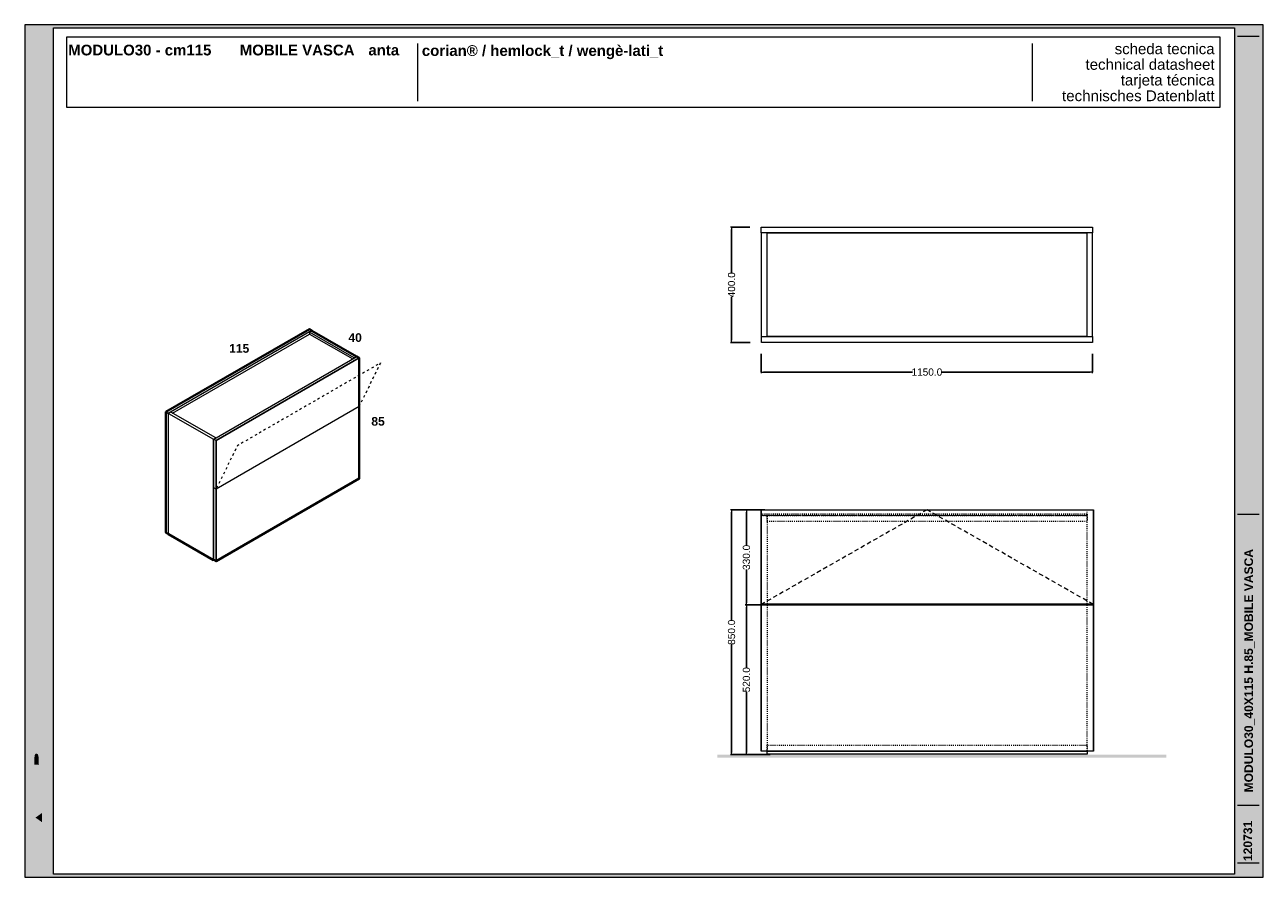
# Model space of a CAD drawing. Header units: millimetres. Extents: x 23321 to 49942, y -33706 to -16645.
# Tile 27 of 27: x 45642 to 49942, y -23130 to -20170. Entities that reach past the tile are written whole.
import ezdxf

# ---------------------------------------------------------------- set-up
doc = ezdxf.new("R2010")
doc.units = ezdxf.units.MM
doc.header["$MEASUREMENT"] = 0
doc.linetypes.add('AStair_dashed', pattern=[1800, 800, -1000])
doc.linetypes.add('Tratteggio', pattern=[25, 15, -10])
for name, color, linetype, lineweight in [('032-Muri Esterni.MVI_Num_Penna__91', 255, 'Continuous', 13), ('036-SOLAI_MVI_Num_Penna__95', 8, 'Continuous', 13), ('0_Num_Penna__1', 7, 'Continuous', 9), ('0_Num_Penna__21', 7, 'Continuous', 20), ('0_Num_Penna__41', 7, 'Continuous', 40), ('1_Num_Penna__21', 7, 'Continuous', 20), ('Bordi_Num_Penna__1', 7, 'Continuous', 9), ('Retini_Num_Penna__1', 7, 'Continuous', 9), ('SCRITTE_Num_Penna__95', 251, 'Continuous', 13), ('squadratura_schede', 8, 'Continuous', 13), ('Strumenti_Num_Penna__91', 255, 'Continuous', 13), ('Testi_Num_Penna__1', 7, 'Continuous', 9), ('Testi_Num_Penna__91', 255, 'Continuous', 13)]:
    doc.layers.add(name, color=color, linetype=linetype, lineweight=lineweight)
doc.layers.add('091-Quote lineari.XII', color=7, linetype='Continuous')
doc.layers.add('0_Num_Penna__95', color=7, linetype='Continuous', lineweight=13, true_color=0x616161)
doc.styles.add('GENERATED_STYLE_1', font='swiss.ttf')
doc.styles.add('GENERATED_STYLE_2', font='swissb.ttf')
doc.styles.add('GENERATED_STYLE_4', font='arialbd.ttf')
doc.dimstyles.new('GENERATED_STYLE__1', dxfattribs={"dimtxt": 25, "dimasz": 7.6, "dimexe": 0.18, "dimexo": 40, "dimgap": 0.09, "dimtad": 0, "dimtih": 1, "dimtoh": 1, "dimdec": 1, "dimzin": 0, "dimdsep": 46, "dimtxsty": 'GENERATED_STYLE_1', "dimblk": 'ARROWHEAD_0', "dimblk1": 'ARROWHEAD_0', "dimblk2": 'ARROWHEAD_0', "dimcen": 0.09, "dimclrd": 7, "dimclre": 7, "dimclrt": 7, "dimazin": 0, "dimtfac": 1, "dimtdec": 4, "dimtmove": 0, "dimatfit": 3, "dimfxl": 1, "dimtolj": 1, "dimtzin": 0, "dimarcsym": 0})
doc.dimstyles.new('GENERATED_STYLE__2', dxfattribs={"dimtxt": 25, "dimasz": 7.6, "dimexe": 0.18, "dimexo": 40, "dimgap": 0.09, "dimtad": 0, "dimdec": 1, "dimzin": 0, "dimdsep": 46, "dimtxsty": 'GENERATED_STYLE_1', "dimblk": 'ARROWHEAD_0', "dimblk1": 'ARROWHEAD_0', "dimblk2": 'ARROWHEAD_0', "dimcen": 0.09, "dimclrd": 7, "dimclre": 7, "dimclrt": 7, "dimazin": 0, "dimtfac": 1, "dimtdec": 4, "dimtmove": 0, "dimatfit": 3, "dimfxl": 1, "dimtolj": 1, "dimtzin": 0, "dimarcsym": 0})

# ---------------------------------------------------------------- blocks, each defined once
blk = doc.blocks.new('ARROWHEAD_0')
at = {"color": 0, "linetype": 'Continuous', "lineweight": 0}
for p, q in [((0, 0), (-1, 0)), ((0, -0.5), (0, 0.5))]:
    blk.add_line(p, q, dxfattribs=at)
blk = doc.blocks.new('*D15')
at = {"layer": '091-Quote lineari.XII', "color": 7, "linetype": 'Continuous', "lineweight": -2}
for p, q in [((48160.1, -21854.5), (48095.7, -21854.5)), ((48095.9, -21862.1), (48095.9, -22237.7)), ((48095.9, -22696.9), (48095.9, -22321.3)), ((48178.1, -22704.5), (48095.7, -22704.5))]:
    blk.add_line(p, q, dxfattribs=at)
at = {"layer": 'Defpoints', "color": 0, "linetype": 'Continuous'}
for p in [(48095.9, -21854.5), (48200.1, -21854.5), (48218.1, -22704.5)]:
    blk.add_point(p, dxfattribs=at)
at = {"layer": '091-Quote lineari.XII', "color": 7, "linetype": 'Continuous', "lineweight": -2, "xscale": 7.6, "yscale": 7.6, "zscale": 7.6}
for p, rotation in [((48095.9, -21854.5), 90), ((48095.9, -22704.5), 270)]:
    blk.add_blockref('ARROWHEAD_0', p, dxfattribs=dict(at, rotation=rotation))
at = {"layer": '091-Quote lineari.XII', "color": 7, "linetype": 'Continuous', "insert": (48095.9, -22279.5), "char_height": 25, "attachment_point": 5, "rotation": 90, "style": 'GENERATED_STYLE_1'}
blk.add_mtext('\\A1;850.0', dxfattribs=at)
blk = doc.blocks.new('*D16')
at = {"layer": '091-Quote lineari.XII', "color": 7, "linetype": 'Continuous', "lineweight": -2}
for p, q in [((48211.8, -21854.5), (48147.3, -21854.5)), ((48147.5, -21862.1), (48147.5, -21977.5)), ((48147.5, -22176.9), (48147.5, -22061.5)), ((48229.8, -22184.5), (48147.3, -22184.5))]:
    blk.add_line(p, q, dxfattribs=at)
at = {"layer": 'Defpoints', "color": 0, "linetype": 'Continuous'}
for p in [(48147.5, -21854.5), (48251.8, -21854.5), (48269.8, -22184.5)]:
    blk.add_point(p, dxfattribs=at)
at = {"layer": '091-Quote lineari.XII', "color": 7, "linetype": 'Continuous', "lineweight": -2, "xscale": 7.6, "yscale": 7.6, "zscale": 7.6}
for p, rotation in [((48147.5, -21854.5), 90), ((48147.5, -22184.5), 270)]:
    blk.add_blockref('ARROWHEAD_0', p, dxfattribs=dict(at, rotation=rotation))
at = {"layer": '091-Quote lineari.XII', "color": 7, "linetype": 'Continuous', "insert": (48147.5, -22019.5), "char_height": 25, "attachment_point": 5, "rotation": 90, "style": 'GENERATED_STYLE_1'}
blk.add_mtext('\\A1;330.0', dxfattribs=at)
blk = doc.blocks.new('*D17')
at = {"layer": '091-Quote lineari.XII', "color": 7, "linetype": 'Continuous', "lineweight": -2}
for p, q in [((48211.8, -22184.5), (48147.3, -22184.5)), ((48147.5, -22192.1), (48147.5, -22402.6)), ((48147.5, -22696.9), (48147.5, -22486.5)), ((48229.8, -22704.5), (48147.3, -22704.5))]:
    blk.add_line(p, q, dxfattribs=at)
at = {"layer": 'Defpoints', "color": 0, "linetype": 'Continuous'}
for p in [(48147.5, -22184.5), (48251.8, -22184.5), (48269.8, -22704.5)]:
    blk.add_point(p, dxfattribs=at)
at = {"layer": '091-Quote lineari.XII', "color": 7, "linetype": 'Continuous', "lineweight": -2, "xscale": 7.6, "yscale": 7.6, "zscale": 7.6}
for p, rotation in [((48147.5, -22184.5), 90), ((48147.5, -22704.5), 270)]:
    blk.add_blockref('ARROWHEAD_0', p, dxfattribs=dict(at, rotation=rotation))
at = {"layer": '091-Quote lineari.XII', "color": 7, "linetype": 'Continuous', "insert": (48147.5, -22444.5), "char_height": 25, "attachment_point": 5, "rotation": 90, "style": 'GENERATED_STYLE_1'}
blk.add_mtext('\\A1;520.0', dxfattribs=at)
blk = doc.blocks.new('*D40')
at = {"layer": '091-Quote lineari.XII', "color": 7, "linetype": 'Continuous', "lineweight": -2}
for p, q in [((48159.1, -20873.1), (48095.7, -20873.1)), ((48095.9, -20880.7), (48095.9, -21031.1)), ((48095.9, -21265.5), (48095.9, -21115)), ((48160.1, -21273.1), (48095.7, -21273.1))]:
    blk.add_line(p, q, dxfattribs=at)
at = {"layer": 'Defpoints', "color": 0, "linetype": 'Continuous'}
for p in [(48095.9, -20873.1), (48199.1, -20873.1), (48200.1, -21273.1)]:
    blk.add_point(p, dxfattribs=at)
at = {"layer": '091-Quote lineari.XII', "color": 7, "linetype": 'Continuous', "lineweight": -2, "xscale": 7.6, "yscale": 7.6, "zscale": 7.6}
for p, rotation in [((48095.9, -20873.1), 90), ((48095.9, -21273.1), 270)]:
    blk.add_blockref('ARROWHEAD_0', p, dxfattribs=dict(at, rotation=rotation))
at = {"layer": '091-Quote lineari.XII', "color": 7, "linetype": 'Continuous', "insert": (48095.9, -21073.1), "char_height": 25, "attachment_point": 5, "rotation": 90, "style": 'GENERATED_STYLE_1'}
blk.add_mtext('\\A1;400.0', dxfattribs=at)
blk = doc.blocks.new('*D41')
at = {"layer": '091-Quote lineari.XII', "color": 7, "linetype": 'Continuous', "lineweight": -2}
for p, q in [((48199.1, -21313.1), (48199.1, -21376.3)), ((49349.1, -21313.1), (49349.1, -21376.3)), ((48206.7, -21376.2), (48723.8, -21376.2)), ((49341.5, -21376.2), (48824.5, -21376.2))]:
    blk.add_line(p, q, dxfattribs=at)
at = {"layer": 'Defpoints', "color": 0, "linetype": 'Continuous'}
for p in [(48199.1, -21273.1), (49349.1, -21273.1), (48199.1, -21376.2)]:
    blk.add_point(p, dxfattribs=at)
at = {"layer": '091-Quote lineari.XII', "color": 7, "linetype": 'Continuous', "lineweight": -2, "xscale": 7.6, "yscale": 7.6, "zscale": 7.6, "rotation": 180}
blk.add_blockref('ARROWHEAD_0', (48199.1, -21376.2), dxfattribs=at)
at = {"layer": '091-Quote lineari.XII', "color": 7, "linetype": 'Continuous', "lineweight": -2, "xscale": 7.6, "yscale": 7.6, "zscale": 7.6}
blk.add_blockref('ARROWHEAD_0', (49349.1, -21376.2), dxfattribs=at)
at = {"layer": '091-Quote lineari.XII', "color": 7, "linetype": 'Continuous', "insert": (48774.1, -21376.2), "char_height": 25, "attachment_point": 5, "style": 'GENERATED_STYLE_1'}
blk.add_mtext('\\A1;1150.0', dxfattribs=at)

msp = doc.modelspace()

# ---------------------------------------------------------------- hatches: boundary and pattern name
at = {"layer": '032-Muri Esterni.MVI_Num_Penna__91', "linetype": 'Continuous'}
h = msp.add_hatch(color=256, dxfattribs=at)
h.paths.add_polyline_path([(45691.892, -23110.192, 0.41421356), (45722.667, -23079.416), (45722.667, -22569.6, 0.41421356), (45691.892, -22538.825, 0.41421356), (45661.117, -22569.6), (45661.117, -23079.416, 0.41421356)], flags=0)
h.paths.add_polyline_path([(45695.629, -22701.263), (45715.588, -22663.181), (45715.588, -22695.107), (45691.904, -22739.324), (45715.588, -22739.324), (45715.588, -22759.314), (45668.193, -22759.314), (45668.193, -22721.257), (45668.201, -22718.829), (45668.225, -22716.487), (45668.265, -22714.232), (45668.32, -22712.064), (45668.389, -22709.984), (45668.472, -22707.99), (45668.569, -22706.084), (45668.679, -22704.266), (45668.721, -22703.68), (45668.772, -22703.101), (45668.831, -22702.527), (45668.895, -22701.957), (45668.964, -22701.392), (45669.036, -22700.829), (45669.109, -22700.269), (45669.182, -22699.71), (45669.328, -22698.571), (45669.484, -22697.441), (45669.652, -22696.321), (45669.835, -22695.213), (45670.034, -22694.116), (45670.249, -22693.033), (45670.484, -22691.964), (45670.739, -22690.909), (45671.155, -22689.383), (45671.6, -22687.936), (45672.073, -22686.568), (45672.575, -22685.279), (45673.106, -22684.07), (45673.665, -22682.942), (45674.253, -22681.894), (45674.869, -22680.929), (45674.993, -22680.748), (45675.12, -22680.575), (45675.248, -22680.408), (45675.379, -22680.248), (45675.512, -22680.094), (45675.646, -22679.943), (45675.782, -22679.796), (45675.919, -22679.652), (45676.487, -22679.089), (45677.083, -22678.599), (45677.706, -22678.181), (45678.355, -22677.838), (45679.031, -22677.569), (45679.733, -22677.376), (45680.46, -22677.26), (45681.214, -22677.221), (45682.495, -22677.311), (45683.715, -22677.579), (45684.875, -22678.027), (45685.973, -22678.653), (45687.011, -22679.458), (45687.988, -22680.442), (45688.905, -22681.605), (45689.761, -22682.947), (45690.552, -22684.413), (45691.31, -22686.014), (45692.037, -22687.755), (45692.73, -22689.639), (45693.391, -22691.67), (45694.018, -22693.852), (45694.612, -22696.19), (45695.173, -22698.686)], flags=0)
h.paths.add_polyline_path([(45715.588, -22799.921), (45691.904, -22844.129), (45668.223, -22799.921), (45668.223, -22767.994), (45691.904, -22813.196), (45715.588, -22767.994)], flags=0)
h.paths.add_polyline_path([(45668.193, -22844.331), (45715.588, -22844.331), (45715.588, -22865.487), (45668.193, -22865.487)], flags=0)
h.paths.add_polyline_path([(45668.193, -22938.025), (45668.193, -22908.198), (45715.588, -22874.55), (45715.588, -22897.314), (45705.316, -22904.58), (45705.316, -22941.647), (45715.588, -22948.908), (45715.588, -22971.668)], flags=0)
h.paths.add_polyline_path([(45674.082, -22998.455), (45715.588, -23018.982), (45715.588, -23039.23), (45674.082, -23059.749), (45715.588, -23059.749), (45715.588, -23077.85), (45668.193, -23077.85), (45668.193, -23045.36), (45701.393, -23029.108), (45668.193, -23012.844), (45668.193, -22980.353), (45715.588, -22980.353), (45715.588, -22998.455)], flags=0)
h.paths.add_polyline_path([(45674.577, -22581.897), (45674.979, -22581.095), (45675.39, -22580.319), (45675.811, -22579.569), (45676.24, -22578.844), (45677.126, -22577.47), (45678.047, -22576.198), (45679.997, -22573.96), (45682.09, -22572.129), (45684.327, -22570.706), (45686.708, -22569.689), (45689.234, -22569.079), (45691.904, -22568.876), (45694.556, -22569.078), (45697.068, -22569.685), (45699.439, -22570.697), (45701.67, -22572.114), (45703.76, -22573.935), (45705.71, -22576.16), (45707.519, -22578.79), (45709.188, -22581.824), (45710.69, -22585.216), (45711.992, -22588.92), (45713.092, -22592.933), (45713.991, -22597.256), (45714.691, -22601.89), (45715.19, -22606.833), (45715.489, -22612.086), (45715.588, -22617.648), (45715.489, -22623.195), (45715.19, -22628.436), (45714.691, -22633.369), (45713.991, -22637.996), (45713.092, -22642.314), (45711.992, -22646.324), (45710.69, -22650.027), (45709.188, -22653.42), (45707.519, -22656.456), (45705.71, -22659.087), (45703.76, -22661.313), (45701.67, -22663.133), (45699.439, -22664.549), (45697.068, -22665.56), (45694.556, -22666.166), (45691.904, -22666.368), (45689.234, -22666.166), (45686.708, -22665.56), (45684.327, -22664.549), (45682.09, -22663.133), (45679.997, -22661.313), (45678.047, -22659.087), (45676.24, -22656.456), (45674.577, -22653.42), (45673.081, -22650.027), (45671.784, -22646.324), (45670.687, -22642.314), (45669.789, -22637.996), (45669.091, -22633.369), (45668.592, -22628.436), (45668.293, -22623.195), (45668.193, -22617.648), (45668.293, -22612.119), (45668.592, -22606.891), (45669.091, -22601.967), (45669.789, -22597.345), (45670.687, -22593.026), (45671.784, -22589.012), (45673.081, -22585.302)], flags=0)
for points in [[(45680.227, -22632.018), (45679.734, -22629.427), (45679.35, -22626.667), (45679.076, -22623.765), (45678.912, -22620.75), (45678.857, -22617.648), (45678.912, -22614.554), (45679.076, -22611.543), (45679.35, -22608.643), (45679.734, -22605.883), (45680.227, -22603.291), (45680.829, -22600.896), (45681.541, -22598.725), (45682.363, -22596.806), (45683.282, -22595.123), (45684.279, -22593.665), (45685.354, -22592.431), (45686.507, -22591.421), (45687.738, -22590.636), (45689.048, -22590.075), (45690.436, -22589.739), (45691.904, -22589.627), (45693.362, -22589.739), (45694.743, -22590.073), (45696.046, -22590.631), (45697.272, -22591.411), (45698.421, -22592.413), (45699.492, -22593.637), (45699.998, -22594.333), (45700.485, -22595.083), (45700.722, -22595.479), (45700.953, -22595.889), (45701.18, -22596.313), (45701.402, -22596.75), (45702.229, -22598.667), (45702.945, -22600.838), (45703.55, -22603.234), (45704.045, -22605.83), (45704.43, -22608.596), (45704.705, -22611.506), (45704.87, -22614.533), (45704.925, -22617.648), (45704.87, -22620.75), (45704.705, -22623.765), (45704.43, -22626.667), (45704.045, -22629.427), (45703.55, -22632.018), (45702.945, -22634.412), (45702.229, -22636.583), (45701.402, -22638.502), (45700.485, -22640.168), (45699.492, -22641.612), (45698.421, -22642.836), (45697.272, -22643.838), (45696.046, -22644.617), (45694.743, -22645.175), (45693.362, -22645.51), (45691.904, -22645.621), (45690.436, -22645.51), (45689.048, -22645.175), (45687.738, -22644.617), (45686.507, -22643.838), (45685.354, -22642.836), (45684.279, -22641.612), (45683.282, -22640.168), (45682.363, -22638.502), (45681.541, -22636.583), (45680.829, -22634.412)], [(45676.082, -22709.054), (45676.034, -22709.408), (45675.975, -22709.871), (45675.872, -22710.603), (45675.779, -22711.442), (45675.695, -22712.358), (45675.62, -22713.325), (45675.555, -22714.316), (45675.501, -22715.303), (45675.457, -22716.26), (45675.424, -22717.158), (45675.398, -22718.264), (45675.376, -22719.616), (45675.358, -22721.145), (45675.343, -22722.781), (45675.331, -22724.457), (45675.323, -22726.104), (45675.318, -22727.652), (45675.316, -22729.034), (45675.316, -22739.324), (45691.904, -22739.324), (45690.308, -22736.351), (45690.308, -22730.587), (45690.303, -22728.792), (45690.29, -22726.862), (45690.268, -22724.866), (45690.237, -22722.871), (45690.197, -22720.946), (45690.146, -22719.159), (45690.086, -22717.578), (45690.015, -22716.271), (45689.938, -22715.094), (45689.837, -22713.881), (45689.711, -22712.659), (45689.562, -22711.456), (45689.389, -22710.299), (45689.194, -22709.216), (45688.977, -22708.234), (45688.738, -22707.38), (45688.488, -22706.662), (45688.232, -22705.995), (45687.97, -22705.38), (45687.702, -22704.815), (45687.429, -22704.3), (45687.15, -22703.834), (45686.865, -22703.419), (45686.574, -22703.052), (45686.213, -22702.702), (45685.746, -22702.354), (45685.2, -22702.021), (45684.603, -22701.718), (45683.98, -22701.459), (45683.36, -22701.256), (45682.771, -22701.125), (45682.238, -22701.078), (45681.751, -22701.116), (45681.199, -22701.224), (45680.609, -22701.399), (45680.007, -22701.633), (45679.422, -22701.921), (45678.88, -22702.258), (45678.409, -22702.637), (45678.035, -22703.052), (45677.729, -22703.526), (45677.44, -22704.101), (45677.167, -22704.769), (45676.911, -22705.523), (45676.671, -22706.355), (45676.447, -22707.257), (45676.239, -22708.222)], [(45702.167, -22906.791), (45702.167, -22939.423), (45679.067, -22923.116)]]:
    msp.add_hatch(color=256, dxfattribs=at).paths.add_polyline_path(points, flags=0)
at = {"layer": 'Retini_Num_Penna__1', "linetype": 'Continuous'}
msp.add_hatch(color=256, dxfattribs=at).paths.add_polyline_path([(49605.17, -22704.51), (49605.17, -22714.51), (48046.104, -22714.51), (48046.104, -22704.51)])
msp.add_hatch(color=256, dxfattribs=at).paths.add_polyline_path([(49605.17, -22704.51), (49605.17, -22714.51), (48046.104, -22714.51), (48046.104, -22704.51)])
at = {"layer": 'squadratura_schede', "linetype": 'Continuous', "ltscale": 0.01}
h = msp.add_hatch(color=256, dxfattribs=at)
h.paths.add_polyline_path([(45641.873, -23130.192), (49941.873, -23130.192), (49941.873, -20170.19), (45641.873, -20170.19)])
h.paths.add_polyline_path([(49841.915, -20180.309), (49841.915, -23120.073), (45741.892, -23120.073), (45741.892, -20180.309)], flags=16)

# ---------------------------------------------------------------- linework, layer by layer
at = {"layer": '036-SOLAI_MVI_Num_Penna__95', "linetype": 'Tratteggio'}
msp.add_lwpolyline([(49351.137, -22182.51), (48774.637, -21854.51), (48200.137, -22182.51)], dxfattribs=at)
at = {"layer": '0_Num_Penna__1', "linetype": 'Continuous', "flags": 128}
for points in [[(46638.125, -21231.906), (46140.16, -21519.406), (46140.16, -21519.406), (46131.933, -21514.656), (46140.16, -21519.406), (46131.933, -21514.656), (46629.898, -21227.156), (46629.898, -21227.156), (46638.125, -21231.906), (46638.125, -21231.906), (46638.125, -21231.906)], [(46155.354, -21518.634), (46155.354, -21518.634), (46155.354, -21518.634), (46155.354, -21518.634), (46155.354, -21518.634), (46630.764, -21244.156)], [(46630.764, -21244.156), (46780.586, -21330.656)]]:
    msp.add_lwpolyline(points, dxfattribs=at)
at = {"layer": '0_Num_Penna__1'}
for points in [[(46794.009, -21321.906), (46785.782, -21326.656), (46630.764, -21237.156), (46638.125, -21232.906)], [(46630.764, -21237.156), (46630.764, -21244.156)], [(46638.125, -21231.906), (46638.125, -21231.906)], [(46803.103, -21496.156), (46803.103, -21496.156), (46306.004, -21783.156)], [(46140.16, -21519.406), (46140.16, -21938.406)], [(46305.138, -21604.162), (46149.256, -21515.152), (46141.067, -21519.88), (46296.911, -21608.912)], [(46141.067, -21938.93), (46141.067, -21519.88)], [(46296.911, -21608.912), (46305.138, -21604.162)], [(46296.911, -22028.906), (46296.911, -21608.912)], [(46305.138, -21604.162), (46305.138, -21605.157)], [(46306.004, -21783.156), (46297.777, -21778.406)], [(46297.777, -22028.406), (46296.911, -22028.906)], [(46297.777, -22028.406), (46296.911, -22028.906)]]:
    msp.add_lwpolyline(points, dxfattribs=at)
at = {"layer": '0_Num_Penna__1', "linetype": 'Continuous', "flags": 128}
for points in [[(46794.875, -21322.406), (46803.103, -21327.156), (46306.004, -21614.156), (46297.777, -21609.406)], [(46803.103, -21746.156), (46306.004, -22033.156), (46306.004, -21614.156), (46803.103, -21327.156)], [(46794.009, -21322.906), (46785.782, -21327.656), (46785.782, -21326.656), (46794.009, -21321.906)], [(46297.777, -22028.406), (46297.777, -21609.406), (46306.004, -21614.156), (46306.004, -22033.156)], [(48200.137, -21854.51), (49351.137, -21854.51), (49351.137, -22182.51), (48200.137, -22182.51)], [(48200.137, -22692.51), (48200.137, -22184.51), (49351.137, -22184.51), (49351.137, -22692.51)], [(49331.137, -22702.51), (48219.137, -22702.51), (48219.137, -22692.51), (49331.137, -22692.51)]]:
    msp.add_lwpolyline(points, close=True, dxfattribs=at)
at = {"layer": '0_Num_Penna__21'}
msp.add_lwpolyline([(48199.137, -21854.51), (49352.137, -21854.51), (49352.137, -22692.51), (48199.137, -22692.51)], close=True, dxfattribs=at)
at = {"layer": '0_Num_Penna__41'}
msp.add_lwpolyline([(46141.067, -21938.93), (46141.067, -21938.93), (46141.067, -21937.883), (46140.16, -21938.406), (46131.933, -21933.656), (46131.933, -21514.656), (46629.898, -21227.156), (46638.125, -21231.906), (46638.125, -21232.906), (46638.125, -21232.906), (46638.991, -21232.406), (46794.009, -21321.906), (46794.009, -21322.906), (46794.875, -21322.406), (46803.103, -21327.156), (46803.103, -21746.156), (46306.004, -22033.156), (46297.777, -22028.406), (46296.911, -22028.906), (46141.067, -21938.93)], dxfattribs=at)
at = {"layer": '0_Num_Penna__95', "linetype": 'AStair_dashed', "ltscale": 0.004, "flags": 128}
for points in [[(48199.137, -21874.51), (48219.137, -21874.51), (48219.137, -22692.51), (48199.137, -22692.51)], [(49330.137, -21868.51), (49330.137, -21874.51), (48200.137, -21874.51), (48200.137, -21868.51)], [(48219.137, -21895.51), (48219.137, -21874.51), (49330.137, -21874.51), (49330.137, -21895.51)], [(49331.137, -21854.51), (49351.137, -21854.51), (49351.137, -22692.51), (49331.137, -22692.51)], [(49331.137, -22692.51), (48219.137, -22692.51), (48219.137, -22671.51), (49331.137, -22671.51)]]:
    msp.add_lwpolyline(points, close=True, dxfattribs=at)
at = {"layer": '1_Num_Penna__21', "linetype": 'Continuous', "flags": 128}
msp.add_lwpolyline([(45787.173, -20456.442), (49791.934, -20456.442), (49791.934, -20213.789), (45787.173, -20213.789)], close=True, dxfattribs=at)
at = {"layer": 'Bordi_Num_Penna__1', "linetype": 'AStair_dashed', "ltscale": 0.01, "flags": 128}
msp.add_lwpolyline([(46803.103, -21496.156), (46877.449, -21344.388), (46380.35, -21631.388), (46306.004, -21783.156)], dxfattribs=at)
at = {"layer": 'Retini_Num_Penna__1', "linetype": 'Continuous', "flags": 128}
for points in [[(48199.137, -20873.053), (49349.137, -20873.053), (49349.137, -20893.053), (48199.137, -20893.053)], [(48219.137, -20893.053), (48199.137, -20893.053), (48199.137, -21252.053), (48219.137, -21252.053)], [(48219.137, -20893.053), (49329.137, -20893.053), (49329.137, -21252.053), (48219.137, -21252.053)], [(49349.137, -20893.053), (49329.137, -20893.053), (49329.137, -21252.053), (49349.137, -21252.053)], [(48200.137, -21253.053), (49349.137, -21253.053), (49349.137, -21273.053), (48200.137, -21273.053)]]:
    msp.add_lwpolyline(points, close=True, dxfattribs=at)
at = {"layer": 'SCRITTE_Num_Penna__95', "linetype": 'Continuous'}
for p, q in [((47005.859, -20235.115), (47005.859, -20435.115)), ((49139.554, -20235.115), (49139.554, -20435.115))]:
    msp.add_line(p, q, dxfattribs=at)
at = {"layer": 'squadratura_schede', "linetype": 'Continuous', "ltscale": 0.01, "flags": 128}
for points in [[(45641.873, -23130.192), (49941.873, -23130.192), (49941.873, -20170.19), (45641.873, -20170.19)], [(49841.915, -20180.309), (49841.915, -23120.073), (45741.892, -23120.073), (45741.892, -20180.309)]]:
    msp.add_lwpolyline(points, close=True, dxfattribs=at)
at = {"layer": 'Strumenti_Num_Penna__91', "linetype": 'Continuous'}
for p, q in [((49852.551, -20209.363), (49927.551, -20209.363)), ((49852.551, -21869.997), (49927.551, -21869.997)), ((49852.551, -22880.192), (49927.551, -22880.192)), ((49852.551, -23080.192), (49927.551, -23080.192))]:
    msp.add_line(p, q, dxfattribs=at)

# ---------------------------------------------------------------- texts
at = {"layer": 'Testi_Num_Penna__1', "linetype": 'Continuous', "style": 'GENERATED_STYLE_2'}
for s, insert, char_height, attachment_point in [('\\pt595.48,1042.1;MODULO30 - cm115^IMOBILE VASCA^Ianta', (45792.831, -20239.364), 37.21776, 1), ('corian® / hemlock_t / wengè-lati_t}', (47020.592, -20289.852), 37.20001, 7), ('{40}', (46765.583, -21241.306), 30, 1), ('115', (46351.352, -21279.095), 30, 1), ('{85}', (46845.159, -21532.252), 30, 1)]:
    msp.add_mtext(s, dxfattribs=dict(at, insert=insert, char_height=char_height, attachment_point=attachment_point))
at = {"layer": 'Testi_Num_Penna__1', "linetype": 'Continuous', "insert": (49772.953, -20235.083), "char_height": 37.21728, "attachment_point": 3, "line_spacing_factor": 0.873194, "style": 'GENERATED_STYLE_1'}
msp.add_mtext('\\A1;{\\fSwis721 BT|b0|i0|c0|p34;scheda tecnica\\P\\C251;technical datasheet\\P\\H1.007131x;tarjeta técnica\\P\\fSwis721 BT|b0|i0|c0|p34;technisches Datenblatt}', dxfattribs=at)
at = {"layer": 'Testi_Num_Penna__91', "linetype": 'Continuous', "attachment_point": 4, "rotation": 90, "style": 'GENERATED_STYLE_4'}
for s, insert, char_height in [('\\pt626.37;MODULO30_40X115 H.85_MOBILE VASCA', (49894.034, -22835.719), 29.99998), ('\\pt1029.9;120731', (49888.588, -23074.001), 30.00002)]:
    msp.add_mtext(s, dxfattribs=dict(at, insert=insert, char_height=char_height))

# ---------------------------------------------------------------- dimensions: what is measured, and where the dimension line sits
at = {"layer": '091-Quote lineari.XII', "linetype": 'Continuous'}
for base, p1, p2, angle, dimstyle, picture, middle in [((48095.856, -20873.053), (48200.137, -21273.053), (48199.137, -20873.053), 90, 'GENERATED_STYLE__2', '*D40', (48095.856, -21073.053)), ((48199.137, -21376.153), (49349.137, -21273.053), (48199.137, -21273.053), 180, 'GENERATED_STYLE__1', '*D41', (48774.137, -21376.153)), ((48095.856, -21854.51), (48218.137, -22704.51), (48200.137, -21854.51), 90, 'GENERATED_STYLE__2', '*D15', (48095.856, -22279.51)), ((48147.496, -21854.51), (48269.777, -22184.51), (48251.777, -21854.51), 90, 'GENERATED_STYLE__2', '*D16', (48147.496, -22019.51)), ((48147.496, -22184.51), (48269.777, -22704.51), (48251.777, -22184.51), 90, 'GENERATED_STYLE__2', '*D17', (48147.496, -22444.51))]:
    dim = msp.add_linear_dim(base=base, p1=p1, p2=p2, angle=angle, dimstyle=dimstyle, dxfattribs=at)
    dim.commit()
    dim.dimension.update_dxf_attribs({"geometry": picture, "text_midpoint": middle})

doc.saveas('drawing.dxf')
